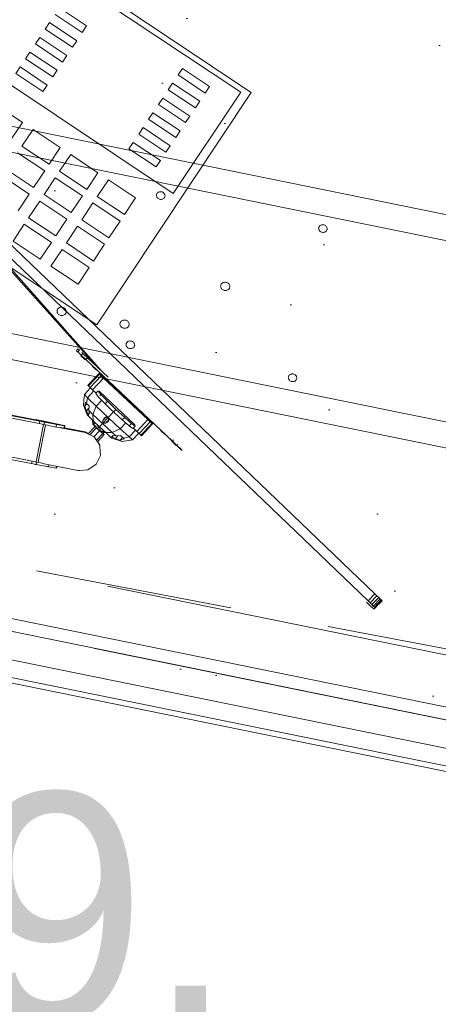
# Model space of a CAD drawing. Header units: millimetres. Extents: x -28656 to 67349, y -24410 to 39654.
# Tile 84 of 146: x 26192 to 26522, y 16815 to 17590. Entities that reach past the tile are written whole.
import ezdxf

# ---------------------------------------------------------------- set-up
doc = ezdxf.new("R2010")
doc.units = ezdxf.units.MM
doc.header["$MEASUREMENT"] = 0
doc.linetypes.add('B0701', pattern=[234.119993, 155.999994, -78.119999])
doc.linetypes.add('B0703', pattern=[468.700004, 312.5, -156.200004])
for name, color, linetype in [('New_43 Vloerafwerking', 7, 'Continuous'), ('New_43 Vloerafwerking 2D arcering', 7, 'Continuous'), ('New_43 Vloerafwerking Afdek-arcering', 7, 'Continuous'), ('New_82 Interieur', 7, 'Continuous'), ('New_83 Losse inrichting', 7, 'Continuous'), ('New_84 Vaste inrichting', 7, 'Continuous'), ('New_84 Vaste inrichting Doorsnede-arcering', 7, 'Continuous'), ('New_Info Algemeen', 7, 'Continuous'), ('New_Info Algemeen 2D arcering', 7, 'Continuous'), ('New_Info losse inrichting', 7, 'Continuous')]:
    doc.layers.add(name, color=color, linetype=linetype)
doc.styles.add('GENERATED_STYLE_2', font='txt')
doc.dimstyles.new('GENERATED_STYLE__1', dxfattribs={"dimtxt": 179.999995, "dimasz": 142.5, "dimexe": 0.18, "dimexo": 0.0625, "dimgap": 0.09, "dimtad": 1, "dimdec": 0, "dimzin": 0, "dimdsep": 46, "dimtxsty": 'GENERATED_STYLE_2', "dimblk": 'ARROWHEAD_11', "dimblk1": 'ARROWHEAD_11', "dimblk2": 'ARROWHEAD_11', "dimcen": 0.09, "dimse1": 1, "dimse2": 1, "dimclrd": 1, "dimclre": 1, "dimclrt": 2, "dimadec": 1, "dimazin": 0, "dimtfac": 1, "dimtdec": 4, "dimtmove": 0, "dimatfit": 3, "dimfxl": 1, "dimtolj": 1, "dimtzin": 0, "dimarcsym": 0})

# ---------------------------------------------------------------- blocks, each defined once
blk = doc.blocks.new('Slab_2_1', base_point=(25896.48, 17144.84))
at = {"layer": 'New_43 Vloerafwerking Afdek-arcering', "linetype": 'Continuous', "lineweight": 0, "true_color": 0x000000}
h = blk.add_hatch(dxfattribs=at)
h.set_pattern_fill('910_Puntjes_B_0001', color=18, style=0, pattern_type=2)
h.set_pattern_definition([(45, (0, 400), (-127.2792, 127.2792), [0, -120, 0, -180]), (110, (400, 400), (169.1447, 61.5636), [0, -88, 0, -152])])
h.paths.add_polyline_path([(25896.48, 17144.84), (30574.23, 16193.15), (30808.08, 14866.91), (30896.64, 14364.66), (30932.22, 14370.93, 0.668179), (34377.55, 13607.12), (34377.65, 13607.05), (34612.83, 13942.92), (33897.01, 14444.33), (34190.52, 15885.2), (34199.02, 15926.96), (33470.31, 16377.03), (33580.53, 16918.98), (31954.14, 17249.86), (32153.59, 18230.18), (26357.51, 19410.87), (26028.46, 17793.54)])
at = {"layer": 'New_43 Vloerafwerking', "color": 1, "linetype": 'Continuous', "lineweight": 0, "flags": 128}
blk.add_lwpolyline([(25896.48, 17144.84), (30574.23, 16193.15), (30808.08, 14866.91), (30896.64, 14364.66), (30932.22, 14370.93, 0.668179), (34377.55, 13607.12), (34377.65, 13607.05), (34612.83, 13942.92), (33897.01, 14444.33), (34190.52, 15885.2), (34199.02, 15926.96), (33470.31, 16377.03), (33580.53, 16918.98), (31954.14, 17249.86), (32153.59, 18230.18), (26357.51, 19410.87), (26028.46, 17793.54)], format="xyb", close=True, dxfattribs=at)
blk = doc.blocks.new('Slab_3_1', base_point=(25896.48, 17144.84))
at = {"layer": 'New_84 Vaste inrichting', "color": 1, "linetype": 'Continuous', "lineweight": 0, "flags": 128}
blk.add_lwpolyline([(25896.48, 17144.84), (30574.23, 16193.15), (30808.08, 14866.91), (30843.66, 14873.18), (30932.22, 14370.93, 0.668179), (34377.55, 13607.12), (34377.65, 13607.05), (34612.83, 13942.92), (33897.01, 14444.33), (34190.52, 15885.2), (34199.02, 15926.96), (33470.31, 16377.03), (33580.53, 16918.98), (31952.52, 17241.9), (32153.59, 18230.18), (26357.51, 19410.87), (26028.46, 17793.54)], format="xyb", close=True, dxfattribs=at)
blk = doc.blocks.new('Beam_2_1', base_point=(25792.08, 17188.54))
at = {"layer": 'New_84 Vaste inrichting', "color": 9, "linetype": 'B0703', "lineweight": 0}
for p, q in [((25802.04, 17237.53), (30651.36, 16250.93)), ((25792.08, 17188.54), (30608.04, 16208.72))]:
    blk.add_line(p, q, dxfattribs=at)
blk = doc.blocks.new('onderstel Hettich elektrisch verstelbaar')
at = {"layer": 'New_84 Vaste inrichting', "color": 1, "linetype": 'Continuous', "lineweight": 0}
for p, q in [((613.12, 449.99), (22.5, 449.99)), ((22.5, 429.99), (613.12, 429.99)), ((324, 419.99), (324.04, 420.46)), ((324.04, 419.52), (324, 419.99)), ((324.04, 420.46), (324.17, 420.92)), ((324.17, 419.07), (324.04, 419.52)), ((324.17, 420.92), (324.37, 421.36)), ((324.37, 418.63), (324.17, 419.07)), ((324.37, 421.36), (324.64, 421.76)), ((324.64, 421.76), (324.99, 422.12)), ((324.99, 422.12), (325.39, 422.42)), ((325.39, 422.42), (325.84, 422.67)), ((325.84, 422.67), (326.33, 422.85)), ((326.33, 422.85), (326.85, 422.96)), ((326.85, 422.96), (327.38, 422.99)), ((327.38, 422.99), (327.9, 422.96)), ((327.9, 422.96), (328.42, 422.85)), ((328.42, 422.85), (328.91, 422.67)), ((328.91, 422.67), (329.36, 422.42)), ((329.36, 422.42), (329.76, 422.12)), ((329.76, 422.12), (330.11, 421.76)), ((330.11, 421.76), (330.38, 421.36)), ((330.38, 421.36), (330.58, 420.92)), ((330.58, 419.07), (330.38, 418.63)), ((330.58, 420.92), (330.71, 420.46)), ((330.71, 419.52), (330.58, 419.07)), ((330.71, 420.46), (330.75, 419.99)), ((330.75, 419.99), (330.71, 419.52)), ((454.5, 419.99), (454.54, 420.46)), ((454.54, 419.52), (454.5, 419.99)), ((454.54, 420.46), (454.67, 420.92)), ((454.67, 419.07), (454.54, 419.52)), ((454.67, 420.92), (454.87, 421.36)), ((454.87, 418.63), (454.67, 419.07)), ((454.87, 421.36), (455.14, 421.76)), ((455.14, 421.76), (455.49, 422.12)), ((455.49, 422.12), (455.89, 422.42)), ((455.89, 422.42), (456.34, 422.67)), ((456.34, 422.67), (456.83, 422.85)), ((456.83, 422.85), (457.35, 422.96)), ((457.35, 422.96), (457.88, 422.99)), ((457.88, 422.99), (458.4, 422.96)), ((458.4, 422.96), (458.92, 422.85)), ((458.92, 422.85), (459.41, 422.67)), ((459.41, 422.67), (459.86, 422.42)), ((459.86, 422.42), (460.26, 422.12)), ((460.26, 422.12), (460.61, 421.76)), ((460.61, 421.76), (460.88, 421.36)), ((460.88, 421.36), (461.08, 420.92)), ((461.08, 419.07), (460.88, 418.63)), ((461.08, 420.92), (461.21, 420.46)), ((461.21, 419.52), (461.08, 419.07)), ((461.21, 420.46), (461.25, 419.99)), ((461.25, 419.99), (461.21, 419.52)), ((324.64, 418.23), (324.37, 418.63)), ((324.99, 417.87), (324.64, 418.23)), ((325.39, 417.57), (324.99, 417.87)), ((325.84, 417.32), (325.39, 417.57)), ((326.33, 417.14), (325.84, 417.32)), ((326.85, 417.03), (326.33, 417.14)), ((327.38, 416.99), (326.85, 417.03)), ((327.9, 417.03), (327.38, 416.99)), ((328.42, 417.14), (327.9, 417.03)), ((328.91, 417.32), (328.42, 417.14)), ((329.36, 417.57), (328.91, 417.32)), ((329.76, 417.87), (329.36, 417.57)), ((330.11, 418.23), (329.76, 417.87)), ((330.38, 418.63), (330.11, 418.23)), ((455.14, 418.23), (454.87, 418.63)), ((455.49, 417.87), (455.14, 418.23)), ((455.89, 417.57), (455.49, 417.87)), ((456.34, 417.32), (455.89, 417.57)), ((456.83, 417.14), (456.34, 417.32)), ((457.35, 417.03), (456.83, 417.14)), ((457.88, 416.99), (457.35, 417.03)), ((458.4, 417.03), (457.88, 416.99)), ((458.92, 417.14), (458.4, 417.03)), ((459.41, 417.32), (458.92, 417.14)), ((459.86, 417.57), (459.41, 417.32)), ((460.26, 417.87), (459.86, 417.57)), ((460.61, 418.23), (460.26, 417.87)), ((460.88, 418.63), (460.61, 418.23)), ((387.84, 359.99), (387.89, 360.5)), ((387.89, 359.49), (387.84, 359.99)), ((387.89, 360.5), (388.02, 361)), ((388.02, 358.99), (387.89, 359.49)), ((388.02, 361), (388.24, 361.47)), ((388.24, 358.52), (388.02, 358.99)), ((388.24, 361.47), (388.54, 361.9)), ((388.54, 358.08), (388.24, 358.52)), ((388.54, 361.9), (388.91, 362.29)), ((388.91, 357.7), (388.54, 358.08)), ((388.91, 362.29), (389.35, 362.62)), ((389.35, 357.36), (388.91, 357.7)), ((389.35, 362.62), (389.84, 362.89)), ((389.84, 357.1), (389.35, 357.36)), ((389.84, 362.89), (390.37, 363.08)), ((390.37, 356.9), (389.84, 357.1)), ((390.37, 363.08), (390.93, 363.2)), ((390.93, 356.78), (390.37, 356.9)), ((390.93, 363.2), (391.5, 363.24)), ((391.5, 363.24), (392.07, 363.2)), ((392.07, 363.2), (392.63, 363.08)), ((392.63, 356.9), (392.07, 356.78)), ((392.63, 363.08), (393.16, 362.89)), ((393.16, 357.1), (392.63, 356.9)), ((393.16, 362.89), (393.65, 362.62)), ((393.65, 357.36), (393.16, 357.1)), ((393.65, 362.62), (394.09, 362.29)), ((394.09, 357.7), (393.65, 357.36)), ((394.09, 362.29), (394.46, 361.9)), ((394.46, 358.08), (394.09, 357.7)), ((394.46, 361.9), (394.76, 361.47)), ((394.76, 358.52), (394.46, 358.08)), ((394.76, 361.47), (394.98, 361)), ((394.98, 358.99), (394.76, 358.52)), ((394.98, 361), (395.11, 360.5)), ((395.11, 359.49), (394.98, 358.99)), ((395.11, 360.5), (395.16, 359.99)), ((395.16, 359.99), (395.11, 359.49)), ((391.5, 356.74), (390.93, 356.78)), ((392.07, 356.78), (391.5, 356.74)), ((267.33, 317.89), (267.86, 318.08)), ((267.86, 318.08), (268.42, 318.2)), ((268.42, 318.2), (268.99, 318.24)), ((268.99, 318.24), (269.56, 318.2)), ((269.56, 318.2), (270.12, 318.08)), ((270.12, 318.08), (270.65, 317.89)), ((317.95, 317.89), (318.48, 318.08)), ((318.48, 318.08), (319.04, 318.2)), ((319.04, 318.2), (319.61, 318.24)), ((319.61, 318.24), (320.18, 318.2)), ((320.18, 318.2), (320.74, 318.08)), ((320.74, 318.08), (321.27, 317.89)), ((265.33, 314.99), (265.38, 315.5)), ((265.38, 314.49), (265.33, 314.99)), ((265.38, 315.5), (265.51, 316)), ((265.51, 313.99), (265.38, 314.49)), ((265.51, 316), (265.73, 316.47)), ((265.73, 313.52), (265.51, 313.99)), ((265.73, 316.47), (266.03, 316.9)), ((266.03, 313.08), (265.73, 313.52)), ((266.03, 316.9), (266.4, 317.29)), ((266.4, 312.7), (266.03, 313.08)), ((266.4, 317.29), (266.84, 317.62)), ((266.84, 312.36), (266.4, 312.7)), ((266.84, 317.62), (267.33, 317.89)), ((267.33, 312.1), (266.84, 312.36)), ((267.86, 311.9), (267.33, 312.1)), ((268.42, 311.78), (267.86, 311.9)), ((268.99, 311.74), (268.42, 311.78)), ((269.56, 311.78), (268.99, 311.74)), ((270.12, 311.9), (269.56, 311.78)), ((270.65, 312.1), (270.12, 311.9)), ((270.65, 317.89), (271.14, 317.62)), ((271.14, 312.36), (270.65, 312.1)), ((271.14, 317.62), (271.57, 317.29)), ((271.57, 312.7), (271.14, 312.36)), ((271.57, 317.29), (271.95, 316.9)), ((271.95, 313.08), (271.57, 312.7)), ((271.95, 316.9), (272.25, 316.47)), ((272.25, 313.52), (271.95, 313.08)), ((272.25, 316.47), (272.46, 316)), ((272.46, 313.99), (272.25, 313.52)), ((272.46, 316), (272.6, 315.5)), ((272.6, 314.49), (272.46, 313.99)), ((272.6, 315.5), (272.64, 314.99)), ((272.64, 314.99), (272.6, 314.49)), ((315.96, 314.99), (316, 315.5)), ((316, 314.49), (315.96, 314.99)), ((316, 315.5), (316.14, 316)), ((316.14, 313.99), (316, 314.49)), ((316.14, 316), (316.35, 316.47)), ((316.35, 313.52), (316.14, 313.99)), ((316.35, 316.47), (316.65, 316.9)), ((316.65, 313.08), (316.35, 313.52)), ((316.65, 316.9), (317.03, 317.29)), ((317.03, 312.7), (316.65, 313.08)), ((317.03, 317.29), (317.46, 317.62)), ((317.46, 312.36), (317.03, 312.7)), ((317.46, 317.62), (317.95, 317.89)), ((317.95, 312.1), (317.46, 312.36)), ((318.48, 311.9), (317.95, 312.1)), ((319.04, 311.78), (318.48, 311.9)), ((319.61, 311.74), (319.04, 311.78)), ((320.18, 311.78), (319.61, 311.74)), ((320.74, 311.9), (320.18, 311.78)), ((321.27, 312.1), (320.74, 311.9)), ((321.27, 317.89), (321.76, 317.62)), ((321.76, 312.36), (321.27, 312.1)), ((321.76, 317.62), (322.2, 317.29)), ((322.2, 312.7), (321.76, 312.36)), ((322.2, 317.29), (322.57, 316.9)), ((322.57, 313.08), (322.2, 312.7)), ((322.57, 316.9), (322.87, 316.47)), ((322.87, 313.52), (322.57, 313.08)), ((322.87, 316.47), (323.09, 316)), ((323.09, 313.99), (322.87, 313.52)), ((323.09, 316), (323.22, 315.5)), ((323.22, 314.49), (323.09, 313.99)), ((323.22, 315.5), (323.27, 314.99)), ((323.27, 314.99), (323.22, 314.49)), ((325.39, 302.42), (325.84, 302.67)), ((325.84, 302.67), (326.33, 302.85)), ((326.33, 302.85), (326.85, 302.96)), ((326.85, 302.96), (327.38, 302.99)), ((327.38, 302.99), (327.9, 302.96)), ((327.9, 302.96), (328.42, 302.85)), ((328.42, 302.85), (328.91, 302.67)), ((328.91, 302.67), (329.36, 302.42)), ((455.89, 302.42), (456.34, 302.67)), ((456.34, 302.67), (456.83, 302.85)), ((456.83, 302.85), (457.35, 302.96)), ((457.35, 302.96), (457.88, 302.99)), ((457.88, 302.99), (458.4, 302.96)), ((458.4, 302.96), (458.92, 302.85)), ((458.92, 302.85), (459.41, 302.67)), ((459.41, 302.67), (459.86, 302.42)), ((324, 299.99), (324.04, 300.46)), ((324.04, 299.52), (324, 299.99)), ((324.04, 300.46), (324.17, 300.92)), ((324.17, 299.07), (324.04, 299.52)), ((324.17, 300.92), (324.37, 301.36)), ((324.37, 298.63), (324.17, 299.07)), ((324.37, 301.36), (324.64, 301.76)), ((324.64, 298.23), (324.37, 298.63)), ((324.64, 301.76), (324.99, 302.12)), ((324.99, 297.87), (324.64, 298.23)), ((324.99, 302.12), (325.39, 302.42)), ((325.39, 297.57), (324.99, 297.87)), ((325.84, 297.32), (325.39, 297.57)), ((326.33, 297.14), (325.84, 297.32)), ((326.85, 297.03), (326.33, 297.14)), ((327.38, 296.99), (326.85, 297.03)), ((327.9, 297.03), (327.38, 296.99)), ((328.42, 297.14), (327.9, 297.03)), ((328.91, 297.32), (328.42, 297.14)), ((329.36, 297.57), (328.91, 297.32)), ((329.36, 302.42), (329.76, 302.12)), ((329.76, 297.87), (329.36, 297.57)), ((329.76, 302.12), (330.11, 301.76)), ((330.11, 298.23), (329.76, 297.87)), ((330.11, 301.76), (330.38, 301.36)), ((330.38, 298.63), (330.11, 298.23)), ((330.38, 301.36), (330.58, 300.92)), ((330.58, 299.07), (330.38, 298.63)), ((330.58, 300.92), (330.71, 300.46)), ((330.71, 299.52), (330.58, 299.07)), ((330.71, 300.46), (330.75, 299.99)), ((330.75, 299.99), (330.71, 299.52)), ((454.5, 299.99), (454.54, 300.46)), ((454.54, 299.52), (454.5, 299.99)), ((454.54, 300.46), (454.67, 300.92)), ((454.67, 299.07), (454.54, 299.52)), ((454.67, 300.92), (454.87, 301.36)), ((454.87, 298.63), (454.67, 299.07)), ((454.87, 301.36), (455.14, 301.76)), ((455.14, 298.23), (454.87, 298.63)), ((455.14, 301.76), (455.49, 302.12)), ((455.49, 297.87), (455.14, 298.23)), ((455.49, 302.12), (455.89, 302.42)), ((455.89, 297.57), (455.49, 297.87)), ((456.34, 297.32), (455.89, 297.57)), ((456.83, 297.14), (456.34, 297.32)), ((457.35, 297.03), (456.83, 297.14)), ((457.88, 296.99), (457.35, 297.03)), ((458.4, 297.03), (457.88, 296.99)), ((458.92, 297.14), (458.4, 297.03)), ((459.41, 297.32), (458.92, 297.14)), ((459.86, 297.57), (459.41, 297.32)), ((459.86, 302.42), (460.26, 302.12)), ((460.26, 297.87), (459.86, 297.57)), ((460.26, 302.12), (460.61, 301.76)), ((460.61, 298.23), (460.26, 297.87)), ((460.61, 301.76), (460.88, 301.36)), ((460.88, 298.63), (460.61, 298.23)), ((460.88, 301.36), (461.08, 300.92)), ((461.08, 299.07), (460.88, 298.63)), ((461.08, 300.92), (461.21, 300.46)), ((461.21, 299.52), (461.08, 299.07)), ((461.21, 300.46), (461.25, 299.99)), ((461.25, 299.99), (461.21, 299.52)), ((613.12, 289.99), (22.5, 289.99)), ((22.5, 269.99), (613.12, 269.99))]:
    blk.add_line(p, q, dxfattribs=at)
blk = doc.blocks.new('Slab_5_1', base_point=(25912.66, 17174.19))
at = {"layer": 'New_84 Vaste inrichting', "color": 1, "linetype": 'Continuous', "lineweight": 0, "flags": 128}
blk.add_lwpolyline([(25912.66, 17174.19), (27676.55, 16815.32), (27796.17, 17403.28), (27718.92, 17419), (27684.04, 17247.51), (27211.71, 17343.6), (27246.6, 17515.09), (26032.28, 17762.15)], close=True, dxfattribs=at)
blk = doc.blocks.new('Wall_61_1', base_point=(30608.04, 16208.72))
at = {"layer": 'New_84 Vaste inrichting Doorsnede-arcering', "linetype": 'Continuous', "lineweight": 0, "true_color": 0x000000}
h = blk.add_hatch(dxfattribs=at)
h.set_pattern_fill('325_Houtachtig_plaatmate_E0', color=18, style=0, pattern_type=2)
h.set_pattern_definition([(168.49997, (0, 0), (9.96842, 48.99623), [])])
h.paths.add_polyline_path([(30608.04, 16208.72), (25396.34, 17269.05), (25388.37, 17229.86), (30600.06, 16169.52)])
at = {"layer": 'New_84 Vaste inrichting', "color": 9, "linetype": 'Continuous', "lineweight": 0, "flags": 128}
for points in [[(27684.36, 16803.55), (25900.87, 17166.41)], [(25892.89, 17127.21), (29783.25, 16335.7)]]:
    blk.add_lwpolyline(points, dxfattribs=at)
blk = doc.blocks.new('Telefoon 20')
at = {"layer": 'New_83 Losse inrichting', "color": 7, "linetype": 'Continuous', "lineweight": 0}
for p, q in [((300, 220), (0, 220)), ((300, 0), (300, 220)), ((0, 0), (300, 0))]:
    blk.add_line(p, q, dxfattribs=at)
at = {"layer": 'New_83 Losse inrichting', "color": 1, "linetype": 'Continuous', "lineweight": 0}
for p, q in [((300, 220), (0, 220)), ((300, 0), (300, 220)), ((114.29, 215.6), (292.86, 215.6)), ((292.86, 215.6), (292.86, 119.68)), ((270, 205.64), (244.29, 205.64)), ((244.29, 205.64), (244.29, 199.48)), ((270, 199.48), (270, 205.64)), ((244.29, 199.48), (270, 199.48)), ((162.86, 191.65), (137.14, 191.65)), ((162.86, 185.49), (162.86, 191.65)), ((270, 191.65), (244.29, 191.65)), ((244.29, 191.65), (244.29, 185.49)), ((270, 185.49), (270, 191.65)), ((137.14, 185.49), (162.86, 185.49)), ((244.29, 185.49), (270, 185.49)), ((137.14, 177.66), (137.14, 171.5)), ((162.86, 177.66), (137.14, 177.66)), ((137.14, 171.5), (162.86, 171.5)), ((162.86, 171.5), (162.86, 177.66)), ((270, 177.66), (244.29, 177.66)), ((244.29, 177.66), (244.29, 171.5)), ((244.29, 171.5), (270, 171.5)), ((270, 171.5), (270, 177.66)), ((137.14, 163.67), (137.14, 157.51)), ((162.86, 163.67), (137.14, 163.67)), ((162.86, 157.51), (162.86, 163.67)), ((270, 163.67), (244.29, 163.67)), ((244.29, 163.67), (244.29, 157.51)), ((270, 157.51), (270, 163.67)), ((137.14, 157.51), (162.86, 157.51)), ((244.29, 157.51), (270, 157.51)), ((137.14, 149.67), (137.14, 143.51)), ((162.86, 149.67), (137.14, 149.67)), ((162.86, 143.51), (162.86, 149.67)), ((270, 149.67), (244.29, 149.67)), ((244.29, 149.67), (244.29, 143.51)), ((270, 143.51), (270, 149.67)), ((137.14, 143.51), (162.86, 143.51)), ((244.29, 143.51), (270, 143.51)), ((137.14, 135.68), (137.14, 129.52)), ((162.86, 135.68), (137.14, 135.68)), ((162.86, 129.52), (162.86, 135.68)), ((270, 135.68), (244.29, 135.68)), ((244.29, 135.68), (244.29, 129.52)), ((270, 129.52), (270, 135.68)), ((137.14, 129.52), (162.86, 129.52)), ((244.29, 129.52), (270, 129.52)), ((292.86, 119.68), (114.29, 119.68)), ((162.86, 100.32), (137.14, 100.32)), ((162.86, 84.48), (162.86, 100.32)), ((198.57, 100.32), (172.86, 100.32)), ((172.86, 100.32), (172.86, 84.48)), ((198.57, 84.48), (198.57, 100.32)), ((234.29, 100.32), (208.57, 100.32)), ((208.57, 100.32), (208.57, 84.48)), ((234.29, 84.48), (234.29, 100.32)), ((244.29, 100.32), (244.29, 84.48)), ((270, 100.32), (244.29, 100.32)), ((270, 84.48), (270, 100.32)), ((172.86, 84.48), (198.57, 84.48)), ((198.57, 78.32), (172.86, 78.32)), ((198.57, 62.48), (198.57, 78.32)), ((208.57, 84.48), (234.29, 84.48)), ((234.29, 78.32), (208.57, 78.32)), ((208.57, 78.32), (208.57, 62.48)), ((234.29, 62.48), (234.29, 78.32)), ((244.29, 84.48), (270, 84.48)), ((244.29, 78.32), (244.29, 62.48)), ((270, 78.32), (244.29, 78.32)), ((270, 62.48), (270, 78.32)), ((172.86, 62.48), (198.57, 62.48)), ((208.57, 62.48), (234.29, 62.48)), ((244.29, 62.48), (270, 62.48)), ((198.57, 56.32), (172.86, 56.32)), ((198.57, 40.48), (198.57, 56.32)), ((234.29, 56.32), (208.57, 56.32)), ((208.57, 56.32), (208.57, 40.48)), ((234.29, 40.48), (234.29, 56.32)), ((244.29, 56.32), (244.29, 40.48)), ((270, 56.32), (244.29, 56.32)), ((270, 40.48), (270, 56.32)), ((208.57, 40.48), (234.29, 40.48)), ((244.29, 40.48), (270, 40.48)), ((234.29, 34.32), (208.57, 34.32)), ((208.57, 34.32), (208.57, 18.48)), ((234.29, 18.48), (234.29, 34.32)), ((244.29, 34.32), (244.29, 18.48)), ((270, 34.32), (244.29, 34.32)), ((270, 18.48), (270, 34.32)), ((208.57, 18.48), (234.29, 18.48)), ((244.29, 18.48), (270, 18.48)), ((0, 0), (300, 0))]:
    blk.add_line(p, q, dxfattribs=at)
blk = doc.blocks.new('*D291')
at = {"layer": 'New_Info Algemeen 2D arcering', "linetype": 'Continuous', "lineweight": 0}
for points in [[(25305.69, 15682.41), (25308.55, 15668.06), (25316.68, 15655.89), (25328.84, 15647.76), (25343.19, 15644.91), (25357.54, 15647.76), (25369.71, 15655.89), (25377.84, 15668.06), (25380.69, 15682.41), (25377.84, 15696.76), (25369.71, 15708.92), (25357.54, 15717.05), (25343.19, 15719.91), (25328.84, 15717.05), (25316.68, 15708.92), (25308.55, 15696.76)], [(26978.74, 15341.6), (26981.6, 15327.25), (26989.72, 15315.09), (27001.89, 15306.96), (27016.24, 15304.1), (27030.59, 15306.96), (27042.76, 15315.09), (27050.89, 15327.25), (27053.74, 15341.6), (27050.89, 15355.95), (27042.76, 15368.12), (27030.59, 15376.25), (27016.24, 15379.1), (27001.89, 15376.25), (26989.72, 15368.12), (26981.6, 15355.95)]]:
    blk.add_hatch(color=1, dxfattribs=at).paths.add_polyline_path(points)
at = {"layer": 'New_Info Algemeen', "color": 1, "linetype": 'Continuous', "lineweight": 0}
for p, q in [((25350.68, 15719.15), (25371.26, 15820.2)), ((25379.94, 15674.92), (26979.5, 15349.09)), ((25315.12, 15544.61), (25335.71, 15645.66)), ((27023.73, 15378.35), (27044.31, 15479.4)), ((26988.17, 15203.81), (27008.76, 15304.86))]:
    blk.add_line(p, q, dxfattribs=at)
at = {"layer": 'New_Info Algemeen', "color": 2, "lineweight": 0, "insert": (25919.21, 15601.81), "char_height": 180, "attachment_point": 7, "rotation": 348.48629, "style": 'GENERATED_STYLE_2'}
blk.add_mtext('\\A1;{\\pql;\\fArial|b0|i0|c0|p38;1707}', dxfattribs=at)
blk = doc.blocks.new('ARROWHEAD_11')
at = {"color": 0, "linetype": 'Continuous', "lineweight": 0}
blk.add_line((0, 0), (-1, 0), dxfattribs=at)
at = {"color": 0, "linetype": 'Continuous', "lineweight": 0, "const_width": 0.25, "flags": 128}
blk.add_lwpolyline([(-0.125, 0, 1), (0.125, 0, 1)], format="xyb", close=True, dxfattribs=at)
blk = doc.blocks.new('*D303')
at = {"layer": 'New_Info Algemeen 2D arcering', "linetype": 'Continuous', "lineweight": 0}
for points in [[(26235.87, 18997.83), (26238.73, 18983.48), (26246.86, 18971.31), (26259.02, 18963.18), (26273.37, 18960.33), (26287.72, 18963.18), (26299.89, 18971.31), (26308.02, 18983.48), (26310.87, 18997.83), (26308.02, 19012.18), (26299.89, 19024.34), (26287.72, 19032.47), (26273.37, 19035.33), (26259.02, 19032.47), (26246.86, 19024.34), (26238.73, 19012.18)], [(33991.71, 17417.95), (33994.57, 17403.6), (34002.7, 17391.44), (34014.86, 17383.31), (34029.21, 17380.45), (34043.56, 17383.31), (34055.73, 17391.44), (34063.86, 17403.6), (34066.71, 17417.95), (34063.86, 17432.3), (34055.73, 17444.47), (34043.56, 17452.6), (34029.21, 17455.45), (34014.86, 17452.6), (34002.7, 17444.47), (33994.57, 17432.3)]]:
    blk.add_hatch(color=1, dxfattribs=at).paths.add_polyline_path(points)
at = {"layer": 'New_Info Algemeen', "color": 1, "linetype": 'Continuous', "lineweight": 0}
for p, q in [((26280.86, 19034.57), (26301.44, 19135.62)), ((26310.12, 18990.34), (33992.47, 17425.44)), ((34036.7, 17454.7), (34057.28, 17555.75)), ((34001.14, 17280.16), (34021.73, 17381.21))]:
    blk.add_line(p, q, dxfattribs=at)
blk.add_circle((34029.21, 17417.95), 37.5, dxfattribs=at)
at = {"layer": 'New_Info Algemeen', "color": 2, "lineweight": 0, "char_height": 180, "attachment_point": 7, "rotation": 348.48629, "style": 'GENERATED_STYLE_2'}
for s, insert in [('\\A1;{\\pql;\\fArial|b0|i0|c0|p38;7915 (opstand onder wand)}', (28686.17, 18543.08)), ('\\A1;{\\pql;\\fArial|b0|i0|c0|p38;250}', (33598.11, 17542.51))]:
    blk.add_mtext(s, dxfattribs=dict(at, insert=insert))
blk = doc.blocks.new('*D306')
at = {"layer": 'New_Info Algemeen 2D arcering', "linetype": 'Continuous', "lineweight": 0}
for points in [[(26185.97, 18752.86), (26188.83, 18738.51), (26196.96, 18726.34), (26209.12, 18718.21), (26223.47, 18715.36), (26237.82, 18718.21), (26249.99, 18726.34), (26258.12, 18738.51), (26260.97, 18752.86), (26258.12, 18767.21), (26249.99, 18779.38), (26237.82, 18787.5), (26223.47, 18790.36), (26209.12, 18787.5), (26196.96, 18779.38), (26188.83, 18767.21)], [(31982.29, 17572.14), (31985.15, 17557.79), (31993.28, 17545.62), (32005.44, 17537.49), (32019.79, 17534.64), (32034.14, 17537.49), (32046.31, 17545.62), (32054.44, 17557.79), (32057.29, 17572.14), (32054.44, 17586.49), (32046.31, 17598.66), (32034.14, 17606.79), (32019.79, 17609.64), (32005.44, 17606.79), (31993.28, 17598.66), (31985.15, 17586.49)]]:
    blk.add_hatch(color=1, dxfattribs=at).paths.add_polyline_path(points)
at = {"layer": 'New_Info Algemeen', "color": 1, "linetype": 'Continuous', "lineweight": 0}
for p, q in [((26230.96, 18789.6), (26251.54, 18890.65)), ((26149.98, 18767.83), (26186.73, 18760.34)), ((26260.22, 18745.37), (31983.05, 17579.62)), ((26195.4, 18615.06), (26215.99, 18716.11))]:
    blk.add_line(p, q, dxfattribs=at)
blk.add_circle((26223.47, 18752.86), 37.5, dxfattribs=at)
at = {"layer": 'New_Info Algemeen', "color": 2, "lineweight": 0, "insert": (28861.13, 18252.3), "char_height": 180, "attachment_point": 7, "rotation": 348.48629, "style": 'GENERATED_STYLE_2'}
blk.add_mtext('\\A1;{\\pql;\\fArial|b0|i0|c0|p38;5915}', dxfattribs=at)
blk = doc.blocks.new('Slab_33_1', base_point=(25327.75, 16825.13))
at = {"layer": 'New_84 Vaste inrichting', "color": 1, "linetype": 'Continuous', "lineweight": 0, "flags": 128}
blk.add_lwpolyline([(25327.75, 16825.13, 0.36397), (25367.77, 16774.83), (30202.71, 15791.14, -0.308118), (30241.99, 15750.83), (30418.9, 14747.52, 0.414214), (30476.82, 14706.96), (31461.63, 14880.61, 0.414214), (31502.19, 14938.53), (31185.89, 16732.36, 0.308122), (31146.61, 16772.67), (29922.8, 17021.64), (29791.22, 16374.88), (28007.73, 16737.74), (28139.31, 17384.49), (27815.94, 17450.28), (27684.36, 16803.53), (25900.86, 17166.39), (26032.45, 17813.14), (25367.02, 17948.54)], format="xyb", close=True, dxfattribs=at)
blk = doc.blocks.new('Human scale_2')
at = {"layer": 'New_84 Vaste inrichting', "color": 1, "linetype": 'Continuous', "lineweight": 0}
for p, q in [((-331.53, 177.33), (-330.96, 185.1)), ((-331.48, 181.4), (-331.21, 185.11)), ((-330.96, 185.1), (-331.06, 185.11)), ((-330.22, 185.06), (-330.96, 185.1)), ((-330.79, 177.28), (-330.22, 185.06)), ((-329.02, 184.99), (-330.22, 185.06)), ((-329.6, 177.21), (-329.02, 184.99)), ((-327.42, 184.88), (-329.02, 184.99)), ((-327.99, 177.1), (-327.42, 184.88)), ((-325.48, 184.74), (-327.42, 184.88)), ((-326.05, 176.96), (-325.48, 184.74)), ((-323.28, 184.59), (-325.48, 184.74)), ((-323.85, 176.81), (-323.28, 184.59)), ((131.91, 151.14), (-323.28, 184.59)), ((-331.8, 175.92), (-331.78, 177.33)), ((-331.53, 175.89), (-331.8, 175.92)), ((-331.63, 177.33), (-331.78, 177.33)), ((-331.63, 177.33), (-331.53, 177.33)), ((-331.53, 177.33), (-330.79, 177.28)), ((-331.53, 175.89), (-330.74, 175.82)), ((-329.6, 177.21), (-330.79, 177.28)), ((-329.48, 175.72), (-330.74, 175.82)), ((-329.6, 177.21), (-327.99, 177.1)), ((-327.84, 175.59), (-329.48, 175.72)), ((-326.05, 176.96), (-327.99, 177.1)), ((-325.92, 175.45), (-327.84, 175.59)), ((-326.05, 176.96), (-323.85, 176.81)), ((-323.87, 175.3), (-325.92, 175.45)), ((-323.85, 176.81), (131.34, 143.36)), ((-136.79, 147.66), (-136.82, 147.3)), ((-135.56, 147.2), (-135.52, 147.7)), ((-131.95, 146.9), (-131.87, 147.97)), ((-127, 146.49), (-126.89, 147.8)), ((-137.75, 147.36), (-135.66, 147.04)), ((-136.82, 147.3), (-136.76, 147.29)), ((-135.64, 147.2), (-136.82, 147.3)), ((-136.68, 147.29), (-136.76, 147.29)), ((-135.66, 147.2), (-135.66, 147.04)), ((-118.81, 145.8), (-135.66, 147.04)), ((-133.46, 147.02), (-135.56, 147.2)), ((-131.73, 146.38), (-131.14, 146.33)), ((-131.14, 146.33), (-128.26, 146.09)), ((-128.26, 146.09), (-127.08, 145.99)), ((-127.08, 145.99), (-127.04, 145.99)), ((-127.04, 145.99), (-127.08, 145.99)), ((-33.5, 138.77), (-127, 146.49)), ((-117.24, 145.5), (-119.39, 145.65)), ((-119.39, 145.65), (-118.21, 145.52)), ((-119.37, 145.81), (-118.77, 145.8)), ((-116.86, 145.59), (-119.37, 145.81)), ((-118.77, 145.8), (-115.89, 145.57)), ((-118.13, 145.75), (-118.5, 145.78)), ((-118.21, 145.52), (-115.33, 145.29)), ((-114.73, 145.28), (-117.24, 145.5)), ((-114.71, 145.44), (-116.86, 145.59)), ((-115.89, 145.57), (-114.71, 145.44)), ((-115.33, 145.29), (-114.73, 145.28)), ((-107.58, 131.26), (-106.53, 143.94)), ((-106.94, 131.18), (-105.98, 142.81)), ((-106.53, 143.94), (-106.39, 144.42)), ((-106.53, 143.94), (-106.53, 143.94)), ((-106.53, 143.94), (-105.89, 143.86)), ((-105.73, 144.39), (-106.39, 144.42)), ((-105.89, 143.86), (-105.98, 142.81)), ((-105.89, 143.86), (-104.05, 143.69)), ((-105.73, 144.39), (-103.88, 144.26)), ((-105.1, 131.01), (-104.05, 143.69)), ((-104.05, 143.69), (-104.05, 143.69)), ((-104.05, 143.69), (-101.52, 143.47)), ((-103.88, 144.26), (-101.35, 144.06)), ((-102.57, 130.79), (-101.52, 143.47)), ((-101.52, 143.47), (-53.8, 139.53)), ((-101.35, 144.06), (-53.63, 140.12)), ((-55.59, 142.58), (-33.34, 140.74)), ((-53.63, 140.12), (-51.1, 139.9)), ((-51.1, 139.9), (-49.26, 139.73)), ((-49.67, 126.97), (-48.62, 139.65)), ((-48.62, 139.65), (-49.26, 139.73)), ((-48.76, 139.17), (-48.62, 139.65)), ((131.34, 143.36), (-48.14, 141.96)), ((-44.95, 139.71), (-45.55, 139.72)), ((-45.55, 139.72), (-43.05, 139.49)), ((-42.08, 139.48), (-44.95, 139.71)), ((131.75, 141.83), (-41.92, 141.45)), ((-33.34, 140.74), (-33.5, 138.77)), ((-33.34, 140.74), (-28.38, 140.33)), ((-28.38, 140.33), (-28.54, 138.36)), ((-28.38, 140.33), (-27.29, 140.24)), ((-24.76, 140.03), (-24.86, 138.71)), ((-24.76, 140.03), (-23.48, 139.93)), ((-23.48, 139.93), (-23.28, 139.91)), ((-23.28, 139.91), (-23.36, 139)), ((-98.63, 132.72), (-98.86, 130)), ((-98.63, 132.72), (-97.68, 133.13)), ((-98.63, 132.72), (-95.12, 131.98)), ((-97.68, 133.13), (-59.29, 129.96)), ((-95.35, 129.26), (-95.12, 131.98)), ((-88.83, 131.18), (-95.12, 131.98)), ((-53.8, 139.53), (-54.85, 126.85)), ((-51.27, 139.33), (-53.8, 139.53)), ((-51.27, 139.33), (-52.32, 126.65)), ((-51.27, 139.33), (-49.42, 139.2)), ((-49.42, 139.2), (-50.46, 126.51)), ((-48.76, 139.17), (-49.81, 126.49)), ((-49.42, 139.2), (-48.76, 139.17)), ((-44.39, 139.43), (-45.57, 139.56)), ((-45.57, 139.56), (-43.42, 139.41)), ((-41.52, 139.19), (-44.39, 139.43)), ((-43.42, 139.41), (-40.92, 139.18)), ((-43.05, 139.49), (-40.9, 139.34)), ((-40.9, 139.34), (-42.08, 139.48)), ((-40.92, 139.18), (-41.52, 139.19)), ((-33.5, 138.77), (-33.5, 138.77)), ((-28.54, 138.36), (-33.5, 138.77)), ((-32.72, 138.2), (-33.31, 138.25)), ((-29.84, 137.97), (-32.72, 138.2)), ((-29.84, 137.97), (-28.66, 137.87)), ((-28.66, 137.87), (-29.84, 137.97)), ((-28.66, 137.87), (-28.61, 137.86)), ((-27.81, 138.3), (-28.54, 138.36)), ((-25.93, 138.14), (-27.81, 138.3)), ((-24.92, 138.06), (-25.93, 138.14)), ((-24.92, 138.06), (-24.86, 138.71)), ((-23.64, 137.96), (-24.92, 138.06)), ((-23.64, 137.96), (-23.44, 137.94)), ((-23.44, 137.94), (-23.36, 139)), ((-107.58, 131.26), (-106.94, 131.18)), ((-105.1, 131.01), (-106.94, 131.18)), ((-105.15, 123.81), (-104.56, 130.96)), ((-102.57, 130.79), (-105.1, 131.01)), ((-98.82, 130.48), (-102.57, 130.79)), ((-101.71, 123.4), (-101.11, 130.67)), ((-98.86, 130), (-95.35, 129.26)), ((-88.16, 128.34), (-95.35, 129.26)), ((-92.26, 122.52), (-91.74, 128.8)), ((-88.83, 131.18), (-87.93, 131.07)), ((-88.16, 128.34), (-87.93, 131.07)), ((-84.27, 127.98), (-88.16, 128.34)), ((-87.93, 131.07), (-78.65, 130.18)), ((-84.27, 127.98), (-78.88, 127.46)), ((-79.31, 121.42), (-78.81, 127.46)), ((-78.88, 127.46), (-78.65, 130.18)), ((-76.01, 127.26), (-78.88, 127.46)), ((-78.65, 130.18), (-69.34, 129.53)), ((-76.01, 127.26), (-69.57, 126.81)), ((-69.34, 129.53), (-69.57, 126.81)), ((-62.3, 126.53), (-69.57, 126.81)), ((-62.81, 129.28), (-69.34, 129.53)), ((-65.83, 126.66), (-66.35, 120.38)), ((-62.81, 129.28), (-62.07, 129.25)), ((-62.3, 126.53), (-58.68, 126.68)), ((-62.07, 129.25), (-62.19, 127.88)), ((-62.07, 129.25), (-58.45, 129.4)), ((-59.29, 129.96), (-58.45, 129.4)), ((-58.68, 126.68), (-58.53, 128.5)), ((-54.85, 126.85), (-58.64, 127.16)), ((-58.45, 129.4), (-58.53, 128.5)), ((-56.83, 119.69), (-56.23, 126.96)), ((-52.32, 126.65), (-54.85, 126.85)), ((-52.73, 126.68), (-53.32, 119.54)), ((-50.46, 126.51), (-52.32, 126.65)), ((-49.81, 126.49), (-50.46, 126.51)), ((-49.7, 126.87), (-49.81, 126.49)), ((-49.81, 126.49), (-49.81, 126.49)), ((-49.7, 126.87), (-49.67, 126.97)), ((-100.62, 116.82), (-105.15, 123.81)), ((-101.71, 123.4), (-105.15, 123.81)), ((-99.45, 119.33), (-101.71, 123.4)), ((-92.26, 122.52), (-101.71, 123.4)), ((-93.43, 112.63), (-100.62, 116.82)), ((-98.98, 116.62), (-100.31, 119.46)), ((-100.31, 119.46), (-99.45, 119.33)), ((-96.43, 119.01), (-99.45, 119.33)), ((-98.83, 116.51), (-98.98, 116.62)), ((-98.58, 119.24), (-98.83, 116.51)), ((-97.26, 115.57), (-98.83, 116.51)), ((-94.19, 116.15), (-96.43, 119.01)), ((-95.44, 114.48), (-95.17, 117.4)), ((-90.25, 115.78), (-92.26, 122.52)), ((-79.31, 121.42), (-92.26, 122.52)), ((-81.73, 119.12), (-80.93, 120.83)), ((-81.73, 119.12), (-81.26, 116.85)), ((-80.93, 120.84), (-81.26, 116.85)), ((-81.26, 116.85), (-79.8, 115.36)), ((-79.35, 120.99), (-80.93, 120.83)), ((-79.34, 120.99), (-79.8, 115.36)), ((-78.12, 116.59), (-79.8, 115.36)), ((-79.31, 121.42), (-79.35, 120.99)), ((-77.8, 120.58), (-79.35, 120.99)), ((-66.35, 120.38), (-79.31, 121.42)), ((-78.12, 116.59), (-77.8, 120.56)), ((-77.3, 118.75), (-78.12, 116.59)), ((-77.8, 120.58), (-77.3, 118.75)), ((-66.35, 120.38), (-69.41, 114.06)), ((-56.83, 119.69), (-66.35, 120.38)), ((-56.83, 119.69), (-59.73, 116.05)), ((-53.32, 119.54), (-56.83, 119.69)), ((-56.53, 116.02), (-53.32, 119.54)), ((-97.26, 115.57), (-95.44, 114.48)), ((-92.7, 113.25), (-95.44, 114.48)), ((-95.44, 114.48), (-93, 113.3)), ((-92.16, 114.25), (-94.19, 116.15)), ((-90.25, 115.78), (-94.19, 116.15)), ((-93.43, 112.63), (-91.66, 112.42)), ((-93, 113.3), (-92.7, 113.25)), ((-93, 113.3), (-92.01, 112.64)), ((-92.7, 113.25), (-92.57, 114.64)), ((-92.7, 113.25), (-92.16, 114.25)), ((-91.66, 112.42), (-92.01, 112.64)), ((-91.66, 112.42), (-86.79, 111.97)), ((-79.84, 114.9), (-90.25, 115.78)), ((-86.79, 111.97), (-89.6, 115.06)), ((-87.86, 102.31), (-87.23, 109.99)), ((-84.62, 109.75), (-87.3, 112.02)), ((-87.24, 112.01), (-83.23, 109.51)), ((-85.79, 110.14), (-87.23, 109.99)), ((-87.23, 109.99), (-85.85, 109.6)), ((-80.11, 111.4), (-86.79, 111.97)), ((-85.85, 109.6), (-86.44, 102.51)), ((-85.85, 109.6), (-82.47, 109.2)), ((-85.84, 109.59), (-85.79, 110.14)), ((-85.05, 110.11), (-85.79, 110.14)), ((-83.23, 109.51), (-85.2, 111.83)), ((-83.23, 109.51), (-80.05, 111.39)), ((-83.23, 109.51), (-80.41, 109.24)), ((-82.47, 109.2), (-82.99, 102.89)), ((-82.47, 109.2), (-79.06, 109.04)), ((-82.43, 109.43), (-82.45, 109.2)), ((-79.84, 114.9), (-80.11, 111.4)), ((-73.43, 110.87), (-80.11, 111.4)), ((-79.84, 109.18), (-80.03, 109.2)), ((-79.96, 111.39), (-79.84, 109.18)), ((-79.87, 111.38), (-76.44, 108.95)), ((-79.8, 115.36), (-79.84, 114.9)), ((-69.41, 114.06), (-79.84, 114.9)), ((-79.13, 109.13), (-79.84, 109.18)), ((-79.06, 109.04), (-79.68, 101.55)), ((-79.13, 109.13), (-76.44, 108.95)), ((-79.06, 109.04), (-78.54, 109.09)), ((-79.04, 109.13), (-79.05, 109.04)), ((-77.64, 109.03), (-78.3, 100.99)), ((-74.71, 110.97), (-76.44, 108.95)), ((-72.63, 110.81), (-76.44, 108.95)), ((-76.44, 108.95), (-75.02, 108.95)), ((-75.02, 108.95), (-72.57, 110.8)), ((-69.41, 114.06), (-73.43, 110.87)), ((-73.43, 110.87), (-68.53, 110.51)), ((-65.08, 113.75), (-69.41, 114.06)), ((-68.52, 110.51), (-68.53, 110.51)), ((-68.52, 110.51), (-66.95, 111.2)), ((-68.52, 110.51), (-66.71, 110.43)), ((-67.34, 112.24), (-67.3, 112.27)), ((-66.94, 111.2), (-67.34, 112.24)), ((-67.34, 112.24), (-66.95, 111.2)), ((-65.08, 113.75), (-67.3, 112.27)), ((-66.95, 111.2), (-66.94, 111.2)), ((-66.82, 112.59), (-66.94, 111.2)), ((-66.94, 111.2), (-63.99, 112.06)), ((-58.93, 113.38), (-66.71, 110.43)), ((-62.36, 116.26), (-65.08, 113.75)), ((-65.03, 113.84), (-62.36, 116.26)), ((-63.75, 114.98), (-63.99, 112.06)), ((-63.99, 112.06), (-60.47, 113.45)), ((-62.36, 116.26), (-59.73, 116.05)), ((-62.36, 116.26), (-62.36, 116.26)), ((-60.47, 113.45), (-60.38, 113.56)), ((-60.29, 113.66), (-60.38, 113.56)), ((-60.29, 113.66), (-60.09, 116.08)), ((-58.7, 115.96), (-60.29, 113.66)), ((-59.73, 116.05), (-58.7, 115.96)), ((-56.53, 116.02), (-58.93, 113.38)), ((-91.1, 101.82), (-95.56, 98.33)), ((-91.1, 101.82), (-89.52, 102.04)), ((-91, 101.87), (-91.1, 101.82)), ((-91, 101.87), (-83.19, 102.97)), ((-90.85, 101.89), (-90.7, 102.01)), ((-87.85, 102.41), (-90.7, 102.01)), ((-90.7, 102.01), (-90.6, 102.06)), ((-90.6, 102.06), (-87.85, 102.45)), ((-83.28, 102.91), (-89.52, 102.04)), ((-83.28, 102.91), (-75.96, 99.96)), ((-83.19, 102.97), (-75.87, 100.01)), ((-78.3, 101.03), (-77.54, 100.82)), ((-78.28, 101.25), (-75.56, 100.15)), ((-78.27, 101.34), (-75.47, 100.21)), ((-97.4, 96.73), (-100.27, 89.64)), ((-97.13, 97.1), (-97.4, 96.73)), ((-97.4, 96.73), (-97.31, 96.96)), ((-97.31, 96.96), (-97.13, 97.1)), ((-97.13, 97.1), (-95.56, 98.33)), ((-77.58, 100.7), (-77.54, 100.82)), ((-77.54, 100.82), (-77.33, 100.6)), ((-75.96, 99.96), (-75.87, 100.01)), ((-75.96, 99.96), (-53.27, 82.86)), ((-75.87, 100.01), (-59.88, 87.96)), ((-75.56, 100.15), (-75.47, 100.21)), ((-62.33, 90.18), (-75.56, 100.15)), ((-75.47, 100.21), (-62.27, 90.26)), ((-99.17, 81.82), (-100.27, 89.64)), ((-61.17, 91.71), (-62.37, 90.13)), ((-62.19, 89.78), (-62.37, 90.13)), ((-62.19, 89.78), (-60.99, 91.36)), ((-60.01, 88.06), (-62.19, 89.78)), ((-59.51, 90.53), (-61.17, 91.71)), ((-61.17, 91.7), (-61.17, 91.71)), ((-60.99, 91.36), (-56.07, 87.48)), ((-60.89, 88.72), (-60.87, 88.74)), ((-60.48, 88.41), (-60.47, 88.42)), ((-59.56, 90.49), (-58.2, 89.51)), ((-59.45, 90.25), (-59.56, 90.49)), ((-59.51, 90.53), (-56.54, 88.41)), ((-59.44, 90.25), (-59.41, 90.18)), ((-55.12, 86.8), (-59.41, 90.18)), ((-55.53, 87.61), (-58.2, 89.51)), ((-56.07, 87.48), (-57.26, 85.9)), ((-48.87, 82.71), (-56.54, 88.41)), ((-55.16, 86.78), (-56.07, 87.48)), ((-55.76, 87.3), (-55.53, 87.61)), ((-55.53, 87.61), (-48.83, 82.63)), ((-55.16, 86.78), (-50.66, 83.36)), ((-55.12, 86.8), (-50.2, 83.06)), ((-55.01, 86.71), (-50.11, 83.08)), ((-95.13, 76.66), (-99.17, 81.82)), ((-67.44, 58.15), (-50.45, 80.71)), ((-67.31, 55.74), (-49.21, 79.77)), ((-53.28, 82.86), (-51.85, 81.78)), ((-49.48, 79.97), (-51.85, 81.78)), ((-50.66, 83.36), (-48.29, 81.56)), ((-48.33, 81.63), (-50.2, 83.05)), ((-50.11, 83.08), (-43.25, 77.86)), ((-48.29, 81.56), (-49.48, 79.97)), ((-49.48, 79.97), (-49.48, 79.97)), ((-46.54, 77.78), (-49.48, 79.97)), ((-49.08, 82.3), (-48.83, 82.63)), ((-43.24, 78.42), (-48.87, 82.71)), ((-48.83, 82.63), (-42.05, 77.47)), ((-41.88, 77.39), (-48.83, 82.63)), ((116.16, -41.86), (-48.83, 82.63)), ((-41.64, 76.65), (-48.33, 81.63)), ((-48.29, 81.56), (-45.35, 79.37)), ((-46.54, 77.77), (-47.48, 78.48)), ((-45.35, 79.37), (-46.54, 77.78)), ((-46.54, 77.78), (118.65, -46.86)), ((119.84, -45.28), (-45.35, 79.37)), ((-43.02, 77.68), (-43.25, 77.86)), ((-43.24, 78.42), (-41.88, 77.39)), ((-95.13, 76.66), (-94.31, 75.61)), ((-71.62, 58.51), (-94.31, 75.61)), ((-42.05, 77.47), (-42.29, 77.14)), ((-42.05, 77.47), (-37.75, 74.08)), ((-38.96, 74.75), (-41.64, 76.65)), ((-37.6, 73.77), (-38.96, 74.75)), ((-37.75, 74.08), (-37.85, 73.95)), ((-37.75, 74.08), (-37.72, 74.02)), ((-37.6, 73.77), (-37.72, 74.02)), ((-81.67, 64.5), (-80.91, 65.51)), ((-81.66, 64.49), (-81.67, 64.5)), ((-81.66, 64.49), (-81.49, 64.15)), ((-81.49, 64.15), (-80.63, 65.3)), ((-81.49, 64.15), (-76.57, 60.27)), ((-76.57, 60.27), (-75.62, 61.53)), ((-71.16, 56.15), (-76.57, 60.27)), ((-75.82, 59.69), (-75.95, 59.79)), ((-71.39, 58.82), (-71.4, 58.82)), ((-71.39, 58.82), (-69.97, 57.73)), ((-71.16, 56.15), (-68.79, 54.34)), ((-67.6, 55.93), (-69.97, 57.73)), ((-68.79, 54.34), (-67.6, 55.93)), ((-68.79, 54.34), (-65.85, 52.16)), ((-67.44, 58.15), (-68.55, 56.67)), ((-67.6, 55.93), (-64.65, 53.74)), ((-65.85, 52.16), (-64.65, 53.74)), ((99.34, -72.49), (-65.85, 52.16)), ((-19.6, 19.74), (-64.65, 53.74))]:
    blk.add_line(p, q, dxfattribs=at)
for p in [(-105.89, 143.86), (-98.82, 130.48), (-68.79, 54.34)]:
    blk.add_point(p, dxfattribs=at)

msp = doc.modelspace()

# ---------------------------------------------------------------- hatches: boundary and pattern name
at = {"layer": 'New_43 Vloerafwerking 2D arcering', "linetype": 'Continuous', "lineweight": 0}
h = msp.add_hatch(dxfattribs=at)
h.set_pattern_fill('910_Puntjes_C_0001', color=9, style=0, pattern_type=2)
h.set_pattern_definition([(45, (0, 250), (-79.5495, 79.5495), [0, -75, 0, -112.5]), (110, (250, 250), (105.71542, 38.47727), [0, -55, 0, -95])])
h.paths.add_polyline_path([(12078.04, 16995.78, -0.001005), (12083.81, 16997.54, -0.073656), (12518.62, 17061.94, -0.091889), (13056.18, 16962.31, -0.310506), (14018.62, 15561.94, -0.071044), (13958.66, 15142.08, -0.094198), (13703.09, 14641.3, 0.001703), (13808.03, 14627.98, 0.155225), (22970.34, 16259.14), (30258.58, 14755.11), (30075.61, 15837.41), (25347.09, 16799.44), (25358.52, 17235.93), (23442.81, 17625.68), (23450.79, 17664.88), (25359.57, 17276.06), (25376.59, 17926.16), (26028.46, 17793.54), (26357.12, 19408.95), (26112.58, 19458.71), (26230.12, 20036.46), (14520.02, 22418.91), (13846.42, 19112.1), (12562.42, 19373.65), (12137, 17285.21), (12079.56, 17003.23)])

# ---------------------------------------------------------------- linework, layer by layer
at = {"layer": 'New_82 Interieur', "color": 4, "linetype": 'B0701', "lineweight": 0}
msp.add_line((26205.27, 17156.33), (27414.13, 16925.76), dxfattribs=at)

# ---------------------------------------------------------------- block references
at = {"layer": 'New_43 Vloerafwerking', "color": 1, "linetype": 'Continuous', "lineweight": 0}
msp.add_blockref('Slab_2_1', (25896.48, 17144.84), dxfattribs=at)
at = {"layer": 'New_83 Losse inrichting', "color": 1, "linetype": 'Continuous', "lineweight": 0, "zscale": 1000, "rotation": 326.3445531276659}
msp.add_blockref('Telefoon 20', (26003.02, 17516.23), dxfattribs=at)
at = {"layer": 'New_84 Vaste inrichting', "color": 1, "linetype": 'Continuous', "lineweight": 0}
for name, p in [('Slab_3_1', (25896.48, 17144.84)), ('Slab_33_1', (25327.75, 16825.13)), ('Slab_5_1', (25912.66, 17174.19))]:
    msp.add_blockref(name, p, dxfattribs=at)
at = {"layer": 'New_84 Vaste inrichting', "color": 1, "linetype": 'Continuous', "lineweight": 0, "zscale": 1000, "rotation": 348.5000000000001}
msp.add_blockref('onderstel Hettich elektrisch verstelbaar', (25898.7, 17105.6), dxfattribs=at)
at = {"layer": 'New_84 Vaste inrichting', "color": 1, "linetype": 'Continuous', "lineweight": 0, "xscale": -1, "zscale": 1000, "rotation": 312.0315397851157}
msp.add_blockref('Human scale_2', (26118.56, 17254.66), dxfattribs=at)
at = {"layer": 'New_84 Vaste inrichting', "color": 9, "lineweight": 0}
for name, p in [('Wall_61_1', (30608.04, 16208.72)), ('Beam_2_1', (25792.08, 17188.54))]:
    msp.add_blockref(name, p, dxfattribs=at)

# ---------------------------------------------------------------- texts
at = {"layer": 'New_Info losse inrichting', "color": 2, "linetype": 'Continuous', "lineweight": 0, "insert": (26012.23, 16798.82), "char_height": 180, "attachment_point": 7, "style": 'GENERATED_STYLE_2'}
msp.add_mtext('\\A1;{\\pql;\\fArial|b0|i0|c0|p38;29.}', dxfattribs=at)

# ---------------------------------------------------------------- dimensions: what is measured, and where the dimension line sits
at = {"layer": 'New_Info Algemeen', "color": 1, "linetype": 'Continuous', "lineweight": 0}
dim = msp.add_linear_dim(base=(34029.21, 17417.95), p1=(26357.51, 19410.87), p2=(34113.35, 17830.99), angle=348.48629, text='<MeasuredValue> (opstand onder wand)', dimstyle='GENERATED_STYLE__1', dxfattribs=at)
dim.commit()
dim.dimension.update_dxf_attribs({"geometry": '*D303', "text_midpoint": (30961.77, 18171.38), "dimtype": 160, "text_rotation": 348.48629})
for base, p1, p2, picture, middle in [((27016.24, 15341.6), (26112.84, 19460.71), (27785.89, 19119.9), '*D291', (26206.1, 15635.22)), ((32019.79, 17572.14), (26357.51, 19410.87), (31954.12, 17249.74), '*D306', (29148.02, 18285.71))]:
    dim = msp.add_linear_dim(base=base, p1=p1, p2=p2, angle=348.48629, dimstyle='GENERATED_STYLE__1', dxfattribs=at)
    dim.commit()
    dim.dimension.update_dxf_attribs({"geometry": picture, "text_midpoint": middle, "dimtype": 160, "text_rotation": 348.48629})

doc.saveas('drawing.dxf')
